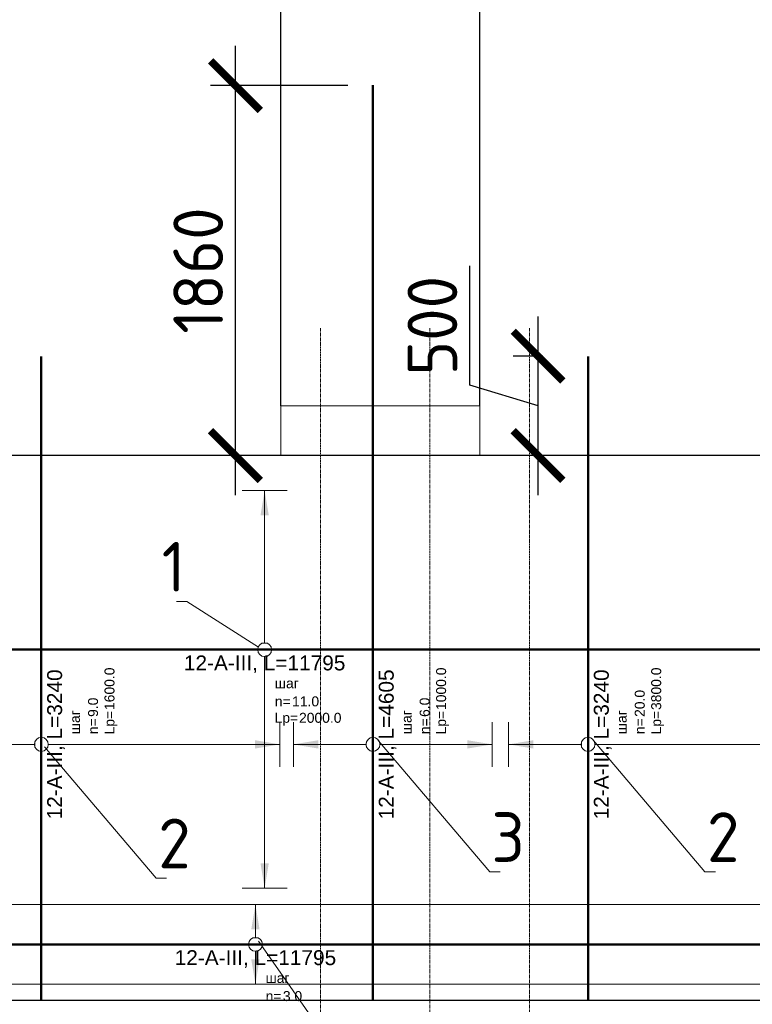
# Model space of a CAD drawing. Header units: millimetres. Extents: x 376598 to 1249954, y -318491 to -22134.
# Tile 220 of 256: x 596913 to 600598, y -31759 to -26808. Entities that reach past the tile are written whole.
import ezdxf
from ezdxf import colors
from ezdxf.entities.mleader import LeaderData, LeaderLine
from ezdxf.enums import TextEntityAlignment as Align
from ezdxf.math import Vec2, Vec3

# ---------------------------------------------------------------- set-up
doc = ezdxf.new("R2010")
doc.units = ezdxf.units.MM
doc.set_wipeout_variables(frame=1)
for name, pattern in [('______5', [1100, 800, -100, 100, -100]), ('________', [0]), ('осевая', [50.8, 31.75, -6.35, 6.35, -6.35])]:
    doc.linetypes.add(name, pattern=pattern)
for name, color, linetype, lineweight in [('Standard', 7, 'Continuous', 25), ('АрмСтер', 2, 'Continuous', 50), ('Оси', 40, '______5', 18), ('подоснова', 151, 'Continuous', 5), ('РАЗМЕРЫ', 1, 'Continuous', 9)]:
    doc.layers.add(name, color=color, linetype=linetype, lineweight=lineweight)
doc.layers.add('АрмСтер_атрибуты', color=2, linetype='Continuous', lineweight=0, plot=False)
doc.styles.add('GOST-2.304_Type-B', font='GOST_Common.ttf')
doc.styles.get("Standard").update_dxf_attribs({"font": 'arial.ttf'})
doc.styles.add('Аннотативный', font='arial.ttf')
doc.dimstyles.new('СПДС', dxfattribs={"dimscale": 100, "dimtxt": 2.5, "dimasz": 2.5, "dimexe": 1.25, "dimexo": 0, "dimtad": 1, "dimdec": 0, "dimtxsty": 'GOST-2.304_Type-B', "dimblk": 'ARCHTICK', "dimcen": 2.5, "dimdle": 2, "dimadec": 0, "dimazin": 2, "dimtfac": 0.75, "dimtdec": 0, "dimtmove": 1, "dimatfit": 3, "dimfxl": 1, "dimtolj": 1, "dimarcsym": 1})

# ---------------------------------------------------------------- blocks, each defined once
blk = doc.blocks.new('*U148')
at = {"layer": 'РАЗМЕРЫ'}
for p, q in [((112.5, 200), (-112.5, 200)), ((112.5, -200), (-112.5, -200))]:
    blk.add_line(p, q, dxfattribs=at)
at = {"layer": 'РАЗМЕРЫ', "ltscale": 15}
blk.add_line((0, -200), (0, 200), dxfattribs=at)
at = {"layer": 'РАЗМЕРЫ'}
for points in [[(0, 200), (20.9, 74.8), (-20.9, 74.8)], [(0, -200), (20.9, -74.8), (-20.9, -74.8)]]:
    blk.add_solid(points, dxfattribs=at)
at = {"layer": 'АрмСтер_атрибуты', "color": 215, "ltscale": 15, "style": 'Аннотативный'}
for s, p in [('шаг', (51.4, -194.2)), ('n=', (51.4, -285.1))]:
    blk.add_text(s, height=50, dxfattribs=at).set_placement(p)
at = {"layer": 'АрмСтер_атрибуты', "flags": 9}
for tag, p in [('МАССА', (3805.8, 4789.5)), ('ОБОЗНАЧЕНИЕ', (3805.8, 4675.6))]:
    blk.add_attdef(tag, p, '', height=75, dxfattribs=at)
at = {"layer": 'АрмСтер_атрибуты', "style": 'Аннотативный', "flags": 8}
blk.add_attdef('ПОЗ', (110, 29.6), '', height=75, dxfattribs=at)
at = {"layer": 'АрмСтер_атрибуты', "color": 215, "style": 'Аннотативный'}
for tag, p, flags in [('ШАГ', (190.9, -194.2), 10), ('КОЛ', (138, -285.1), 8), ('ШИРИНА', (172.9, -367.8), 8)]:
    blk.add_attdef(tag, p, '', height=50, dxfattribs=dict(at, flags=flags))
at = {"linetype": 'Continuous', "lineweight": 0}
blk.add_wipeout([(35, 0), (28.3, 20.6), (10.8, 33.3), (-10.8, 33.3), (-28.3, 20.6), (-35, 0), (-28.3, -20.6), (-10.8, -33.3), (10.8, -33.3), (28.3, -20.6)], dxfattribs=at)
at = {"color": 0, "linetype": 'ByBlock', "lineweight": -2, "ltscale": 100}
blk.add_line((-6683.2, 0), (5111.8, 0), dxfattribs=at)
at = {"layer": 'РАЗМЕРЫ'}
blk.add_circle((0, 0), 35, dxfattribs=at)
at = {"layer": 'АрмСтер_атрибуты', "style": 'Аннотативный', "flags": 8}
blk.add_attdef('НАИМЕНОВАНИЕ', text='', height=75, dxfattribs=at).set_placement((0, -29.3), align=Align.TOP_CENTER)
blk = doc.blocks.new('_None')
blk = doc.blocks.new('*U706')
at = {"layer": 'РАЗМЕРЫ'}
for p, q in [((112.5, 400), (-112.5, 400)), ((112.5, -600), (-112.5, -600))]:
    blk.add_line(p, q, dxfattribs=at)
at = {"layer": 'РАЗМЕРЫ', "ltscale": 15}
blk.add_line((0, -600), (0, 400), dxfattribs=at)
at = {"layer": 'РАЗМЕРЫ'}
for points in [[(0, 400), (20.9, 274.8), (-20.9, 274.8)], [(0, -600), (20.9, -474.8), (-20.9, -474.8)]]:
    blk.add_solid(points, dxfattribs=at)
at = {"layer": 'АрмСтер_атрибуты', "color": 215, "ltscale": 15, "style": 'Аннотативный'}
for s, p in [('шаг', (51.4, -194.2)), ('n=', (51.4, -285.1)), ('Lр=', (50.2, -367.8))]:
    blk.add_text(s, height=50, dxfattribs=at).set_placement(p)
at = {"layer": 'АрмСтер_атрибуты', "style": 'Аннотативный', "flags": 8}
blk.add_attdef('ПОЗ', (110, 29.6), '', height=75, dxfattribs=at)
at = {"layer": 'АрмСтер_атрибуты', "color": 215, "style": 'Аннотативный'}
for tag, p, flags in [('ШАГ', (190.9, -194.2), 10), ('КОЛ', (138, -285.1), 8), ('ШИРИНА', (172.9, -367.8), 8)]:
    blk.add_attdef(tag, p, '', height=50, dxfattribs=dict(at, flags=flags))
at = {"layer": 'АрмСтер_атрибуты', "flags": 9}
for tag, p in [('МАССА', (-2096, -810.5)), ('ОБОЗНАЧЕНИЕ', (-2096, -924.4))]:
    blk.add_attdef(tag, p, '', height=75, dxfattribs=at)
at = {"linetype": 'Continuous', "lineweight": 0}
blk.add_wipeout([(35, 0), (28.3, 20.6), (10.8, 33.3), (-10.8, 33.3), (-28.3, 20.6), (-35, 0), (-28.3, -20.6), (-10.8, -33.3), (10.8, -33.3), (28.3, -20.6)], dxfattribs=at)
at = {"color": 0, "linetype": 'ByBlock', "lineweight": -2, "ltscale": 100}
blk.add_line((-1290, 0), (3315, 0), dxfattribs=at)
at = {"layer": 'РАЗМЕРЫ'}
blk.add_circle((0, 0), 35, dxfattribs=at)
at = {"layer": 'АрмСтер_атрибуты', "style": 'Аннотативный', "flags": 8}
blk.add_attdef('НАИМЕНОВАНИЕ', text='', height=75, dxfattribs=at).set_placement((0, -29.3), align=Align.TOP_CENTER)
blk = doc.blocks.new('*U700')
at = {"layer": 'РАЗМЕРЫ'}
for p, q in [((112.5, 400), (-112.5, 400)), ((112.5, -1200), (-112.5, -1200))]:
    blk.add_line(p, q, dxfattribs=at)
at = {"layer": 'РАЗМЕРЫ', "ltscale": 15}
blk.add_line((0, -1200), (0, 400), dxfattribs=at)
at = {"layer": 'РАЗМЕРЫ'}
for points in [[(0, 400), (20.9, 274.8), (-20.9, 274.8)], [(0, -1200), (20.9, -1074.8), (-20.9, -1074.8)]]:
    blk.add_solid(points, dxfattribs=at)
at = {"layer": 'АрмСтер_атрибуты', "color": 215, "ltscale": 15, "style": 'Аннотативный'}
for s, p in [('шаг', (51.4, -194.2)), ('n=', (51.4, -285.1)), ('Lр=', (50.2, -367.8))]:
    blk.add_text(s, height=50, dxfattribs=at).set_placement(p)
at = {"layer": 'АрмСтер_атрибуты', "style": 'Аннотативный', "flags": 8}
blk.add_attdef('ПОЗ', (110, 29.6), '', height=75, dxfattribs=at)
at = {"layer": 'АрмСтер_атрибуты', "color": 215, "style": 'Аннотативный'}
for tag, p, flags in [('ШАГ', (190.9, -194.2), 10), ('КОЛ', (138, -285.1), 8), ('ШИРИНА', (172.9, -367.8), 8)]:
    blk.add_attdef(tag, p, '', height=50, dxfattribs=dict(at, flags=flags))
at = {"layer": 'АрмСтер_атрибуты', "flags": 9}
for tag, p in [('МАССА', (-2096, -410.5)), ('ОБОЗНАЧЕНИЕ', (-2096, -524.4))]:
    blk.add_attdef(tag, p, '', height=75, dxfattribs=at)
at = {"linetype": 'Continuous', "lineweight": 0}
blk.add_wipeout([(35, 0), (28.3, 20.6), (10.8, 33.3), (-10.8, 33.3), (-28.3, 20.6), (-35, 0), (-28.3, -20.6), (-10.8, -33.3), (10.8, -33.3), (28.3, -20.6)], dxfattribs=at)
at = {"color": 0, "linetype": 'ByBlock', "lineweight": -2, "ltscale": 100}
blk.add_line((-1290, 0), (1950, 0), dxfattribs=at)
at = {"layer": 'РАЗМЕРЫ'}
blk.add_circle((0, 0), 35, dxfattribs=at)
at = {"layer": 'АрмСтер_атрибуты', "style": 'Аннотативный', "flags": 8}
blk.add_attdef('НАИМЕНОВАНИЕ', text='', height=75, dxfattribs=at).set_placement((0, -29.3), align=Align.TOP_CENTER)
blk = doc.blocks.new('*U702')
at = {"layer": 'РАЗМЕРЫ'}
blk.add_line((112.5, 400), (-112.5, 400), dxfattribs=at)
at = {"layer": 'РАЗМЕРЫ', "ltscale": 15}
blk.add_line((0, -3400), (0, 400), dxfattribs=at)
at = {"layer": 'РАЗМЕРЫ'}
blk.add_solid([(0, 400), (20.9, 274.8), (-20.9, 274.8)], dxfattribs=at)
at = {"layer": 'АрмСтер_атрибуты', "color": 215, "ltscale": 15, "style": 'Аннотативный'}
for s, p in [('шаг', (51.4, -194.2)), ('n=', (51.4, -285.1)), ('Lр=', (50.2, -367.8))]:
    blk.add_text(s, height=50, dxfattribs=at).set_placement(p)
at = {"layer": 'АрмСтер_атрибуты', "style": 'Аннотативный', "flags": 8}
blk.add_attdef('ПОЗ', (110, 29.6), '', height=75, dxfattribs=at)
at = {"layer": 'АрмСтер_атрибуты', "color": 215, "style": 'Аннотативный'}
for tag, p, flags in [('ШАГ', (190.9, -194.2), 10), ('КОЛ', (138, -285.1), 8), ('ШИРИНА', (172.9, -367.8), 8)]:
    blk.add_attdef(tag, p, '', height=50, dxfattribs=dict(at, flags=flags))
at = {"layer": 'АрмСтер_атрибуты', "flags": 9}
for tag, p in [('МАССА', (-2096, -410.5)), ('ОБОЗНАЧЕНИЕ', (-2096, -524.4))]:
    blk.add_attdef(tag, p, '', height=75, dxfattribs=at)
at = {"linetype": 'Continuous', "lineweight": 0}
blk.add_wipeout([(35, 0), (28.3, 20.6), (10.8, 33.3), (-10.8, 33.3), (-28.3, 20.6), (-35, 0), (-28.3, -20.6), (-10.8, -33.3), (10.8, -33.3), (28.3, -20.6)], dxfattribs=at)
at = {"color": 0, "linetype": 'ByBlock', "lineweight": -2, "ltscale": 100}
blk.add_line((-1290, 0), (1950, 0), dxfattribs=at)
at = {"layer": 'РАЗМЕРЫ'}
blk.add_circle((0, 0), 35, dxfattribs=at)
at = {"layer": 'АрмСтер_атрибуты', "style": 'Аннотативный', "flags": 8}
blk.add_attdef('НАИМЕНОВАНИЕ', text='', height=75, dxfattribs=at).set_placement((0, -29.3), align=Align.TOP_CENTER)
blk = doc.blocks.new('_ArchTick')
at = {"color": 0, "linetype": 'ByBlock', "const_width": 0.15}
blk.add_lwpolyline([(-0.5, -0.5), (0.5, 0.5)], dxfattribs=at)
blk = doc.blocks.new('*D2047')
at = {"layer": 'DEFPOINTS', "color": 0, "lineweight": 0, "transparency": 16777216}
for p in [(599520.5, -28499.5), (599544.9, -28499.5), (599544.9, -28999.5)]:
    blk.add_point(p, dxfattribs=at)
at = {"layer": 'РАЗМЕРЫ', "color": 0, "lineweight": -2, "transparency": 16777216}
for p, q in [((599176.7, -28646.3), (599176.7, -28046.3)), ((599520.5, -29199.5), (599520.5, -28299.5)), ((599544.9, -28499.5), (599395.5, -28499.5)), ((599520.5, -28749.5), (599176.7, -28646.3)), ((599544.9, -28999.5), (599395.5, -28999.5))]:
    blk.add_line(p, q, dxfattribs=at)
at = {"layer": 'РАЗМЕРЫ', "color": 0, "lineweight": -2, "transparency": 16777216, "xscale": 250, "yscale": 250, "zscale": 250}
for p, rotation in [((599520.5, -28499.5), 90), ((599520.5, -28999.5), 270)]:
    blk.add_blockref('_ArchTick', p, dxfattribs=dict(at, rotation=rotation))
at = {"layer": 'РАЗМЕРЫ', "color": 0, "lineweight": 0, "transparency": 16777216, "insert": (598989.2, -28346.3), "char_height": 250, "attachment_point": 5, "rotation": 90, "style": 'GOST-2.304_Type-B'}
blk.add_mtext('\\A1;500', dxfattribs=at)
blk = doc.blocks.new('*D2082')
at = {"layer": 'DEFPOINTS', "color": 0, "lineweight": 0, "transparency": 16777216}
for p in [(597998.5, -27139.4), (598564.1, -27139.4), (598564.1, -28999.5)]:
    blk.add_point(p, dxfattribs=at)
at = {"layer": 'РАЗМЕРЫ', "color": 0, "lineweight": -2, "transparency": 16777216}
for p, q in [((597998.5, -29199.5), (597998.5, -26939.4)), ((598564.1, -27139.4), (597873.5, -27139.4)), ((598564.1, -28999.5), (597873.5, -28999.5))]:
    blk.add_line(p, q, dxfattribs=at)
at = {"layer": 'РАЗМЕРЫ', "color": 0, "lineweight": -2, "transparency": 16777216, "xscale": 250, "yscale": 250, "zscale": 250}
for p, rotation in [((597998.5, -27139.4), 90), ((597998.5, -28999.5), 270)]:
    blk.add_blockref('_ArchTick', p, dxfattribs=dict(at, rotation=rotation))
at = {"layer": 'РАЗМЕРЫ', "color": 0, "lineweight": 0, "transparency": 16777216, "insert": (597811, -28069.4), "char_height": 250, "attachment_point": 5, "rotation": 90, "style": 'GOST-2.304_Type-B'}
blk.add_mtext('\\A1;1860', dxfattribs=at)
blk = doc.blocks.new('*U748')
at = {"layer": 'РАЗМЕРЫ'}
for p, q in [((112.5, 800), (-112.5, 800)), ((112.5, -1200), (-112.5, -1200))]:
    blk.add_line(p, q, dxfattribs=at)
at = {"layer": 'РАЗМЕРЫ', "ltscale": 15}
blk.add_line((0, -1200), (0, 800), dxfattribs=at)
at = {"layer": 'РАЗМЕРЫ'}
for points in [[(0, 800), (20.9, 674.8), (-20.9, 674.8)], [(0, -1200), (20.9, -1074.8), (-20.9, -1074.8)]]:
    blk.add_solid(points, dxfattribs=at)
at = {"layer": 'АрмСтер_атрибуты', "color": 215, "ltscale": 15, "style": 'Аннотативный'}
for s, p in [('шаг', (51.4, -194.2)), ('n=', (51.4, -285.1)), ('Lр=', (50.2, -367.8))]:
    blk.add_text(s, height=50, dxfattribs=at).set_placement(p)
at = {"layer": 'АрмСтер_атрибуты', "flags": 9}
for tag, p in [('МАССА', (3805.8, 3789.5)), ('ОБОЗНАЧЕНИЕ', (3805.8, 3675.6))]:
    blk.add_attdef(tag, p, '', height=75, dxfattribs=at)
at = {"layer": 'АрмСтер_атрибуты', "style": 'Аннотативный', "flags": 8}
blk.add_attdef('ПОЗ', (110, 29.6), '', height=75, dxfattribs=at)
at = {"layer": 'АрмСтер_атрибуты', "color": 215, "style": 'Аннотативный'}
for tag, p, flags in [('ШАГ', (190.9, -194.2), 10), ('КОЛ', (138, -285.1), 8), ('ШИРИНА', (172.9, -367.8), 8)]:
    blk.add_attdef(tag, p, '', height=50, dxfattribs=dict(at, flags=flags))
at = {"linetype": 'Continuous', "lineweight": 0}
blk.add_wipeout([(35, 0), (28.3, 20.6), (10.8, 33.3), (-10.8, 33.3), (-28.3, 20.6), (-35, 0), (-28.3, -20.6), (-10.8, -33.3), (10.8, -33.3), (28.3, -20.6)], dxfattribs=at)
at = {"color": 0, "linetype": 'ByBlock', "lineweight": -2, "ltscale": 100}
blk.add_line((-6683.2, 0), (5111.8, 0), dxfattribs=at)
at = {"layer": 'РАЗМЕРЫ'}
blk.add_circle((0, 0), 35, dxfattribs=at)
at = {"layer": 'АрмСтер_атрибуты', "style": 'Аннотативный', "flags": 8}
blk.add_attdef('НАИМЕНОВАНИЕ', text='', height=75, dxfattribs=at).set_placement((0, -29.3), align=Align.TOP_CENTER)
blk = doc.blocks.new('*D2629')
at = {"layer": 'DEFPOINTS', "color": 0, "lineweight": 0, "transparency": 16777216}
for p in [(598226.9, -26520.4), (596476.9, -28749.5), (598226.9, -28749.5)]:
    blk.add_point(p, dxfattribs=at)
at = {"layer": 'РАЗМЕРЫ', "color": 0, "lineweight": -2, "transparency": 16777216}
for p, q in [((596476.9, -28749.5), (596476.9, -26395.4)), ((598226.9, -28749.5), (598226.9, -26395.4)), ((596276.9, -26520.4), (598426.9, -26520.4))]:
    blk.add_line(p, q, dxfattribs=at)
at = {"layer": 'РАЗМЕРЫ', "color": 0, "lineweight": -2, "transparency": 16777216, "xscale": 250, "yscale": 250, "zscale": 250, "rotation": 180}
blk.add_blockref('_ArchTick', (596476.9, -26520.4), dxfattribs=at)
at = {"layer": 'РАЗМЕРЫ', "color": 0, "lineweight": -2, "transparency": 16777216, "xscale": 250, "yscale": 250, "zscale": 250}
blk.add_blockref('_ArchTick', (598226.9, -26520.4), dxfattribs=at)
at = {"layer": 'РАЗМЕРЫ', "color": 0, "lineweight": 0, "transparency": 16777216, "insert": (597351.9, -26332.9), "char_height": 250, "attachment_point": 5, "style": 'GOST-2.304_Type-B'}
blk.add_mtext('\\A1;1750', dxfattribs=at)
blk = doc.blocks.new('*D2630')
at = {"layer": 'DEFPOINTS', "color": 0, "lineweight": 0, "transparency": 16777216}
for p in [(599226.9, -26520.4), (598226.9, -28749.5), (599226.9, -28749.5)]:
    blk.add_point(p, dxfattribs=at)
at = {"layer": 'РАЗМЕРЫ', "color": 0, "lineweight": -2, "transparency": 16777216}
for p, q in [((598226.9, -28749.5), (598226.9, -26395.4)), ((599226.9, -28749.5), (599226.9, -26395.4)), ((598026.9, -26520.4), (599426.9, -26520.4))]:
    blk.add_line(p, q, dxfattribs=at)
at = {"layer": 'РАЗМЕРЫ', "color": 0, "lineweight": -2, "transparency": 16777216, "xscale": 250, "yscale": 250, "zscale": 250, "rotation": 180}
blk.add_blockref('_ArchTick', (598226.9, -26520.4), dxfattribs=at)
at = {"layer": 'РАЗМЕРЫ', "color": 0, "lineweight": -2, "transparency": 16777216, "xscale": 250, "yscale": 250, "zscale": 250}
blk.add_blockref('_ArchTick', (599226.9, -26520.4), dxfattribs=at)
at = {"layer": 'РАЗМЕРЫ', "color": 0, "lineweight": 0, "transparency": 16777216, "insert": (598726.9, -26332.9), "char_height": 250, "attachment_point": 5, "style": 'GOST-2.304_Type-B'}
blk.add_mtext('\\A1;1000', dxfattribs=at)
blk = doc.blocks.new('*D2631')
at = {"layer": 'DEFPOINTS', "color": 0, "lineweight": 0, "transparency": 16777216}
for p in [(603226.9, -26520.4), (599226.9, -28749.5), (603226.9, -28999.5)]:
    blk.add_point(p, dxfattribs=at)
at = {"layer": 'РАЗМЕРЫ', "color": 0, "lineweight": -2, "transparency": 16777216}
for p, q in [((599226.9, -28749.5), (599226.9, -26395.4)), ((603226.9, -28999.5), (603226.9, -26395.4)), ((599026.9, -26520.4), (603426.9, -26520.4))]:
    blk.add_line(p, q, dxfattribs=at)
at = {"layer": 'РАЗМЕРЫ', "color": 0, "lineweight": -2, "transparency": 16777216, "xscale": 250, "yscale": 250, "zscale": 250, "rotation": 180}
blk.add_blockref('_ArchTick', (599226.9, -26520.4), dxfattribs=at)
at = {"layer": 'РАЗМЕРЫ', "color": 0, "lineweight": -2, "transparency": 16777216, "xscale": 250, "yscale": 250, "zscale": 250}
blk.add_blockref('_ArchTick', (603226.9, -26520.4), dxfattribs=at)
at = {"layer": 'РАЗМЕРЫ', "color": 0, "lineweight": 0, "transparency": 16777216, "insert": (601226.9, -26332.9), "char_height": 250, "attachment_point": 5, "style": 'GOST-2.304_Type-B'}
blk.add_mtext('\\A1;4000', dxfattribs=at)

msp = doc.modelspace()

# ---------------------------------------------------------------- linework, layer by layer
at = {"color": 7, "linetype": 'Continuous', "lineweight": 25, "transparency": 33554687}
for q in [(580280.2, -31739.5), (591826.9, -31739.5)]:
    msp.add_line((603326.9, -31739.5), q, dxfattribs=at)
at = {"color": 9, "lineweight": 0, "true_color": 0xc7c8ca}
msp.add_lwpolyline([(599226.9, -28749.5), (599226.9, -28999.5), (598226.9, -28999.5), (598226.9, -28749.5)], close=True, dxfattribs=at)
at = {"layer": 'Standard', "color": 7, "linetype": '________', "lineweight": 25, "transparency": 33554687}
msp.add_line((603226.9, -28999.5), (593076.9, -28999.5), dxfattribs=at)
at = {"layer": 'Оси', "color": 16, "linetype": 'осевая', "lineweight": 0, "ltscale": 0.5, "transparency": 33554687}
for p, q in [((598976.9, -28358.9), (598976.9, -33507.1)), ((599476.9, -28358.9), (599476.9, -34183.6))]:
    msp.add_line(p, q, dxfattribs=at)

# ---------------------------------------------------------------- next in the draw order: block references
at = {"layer": 'АрмСтер', "ltscale": 15}
ref = msp.add_blockref('*U148', (598098.8, -31457.4), dxfattribs=at)
ref.add_attrib('НАИМЕНОВАНИЕ', '12-A-III, L=11795', dxfattribs={"layer": 'АрмСтер_атрибуты', "height": 75, "style": 'Аннотативный', "flags": 8}).set_placement((598098.8, -31486.8), align=Align.TOP_CENTER)
ref.add_attrib('КОЛ', '3.0', (598236.9, -31742.6), dxfattribs={"layer": 'АрмСтер_атрибуты', "color": 215, "height": 50, "style": 'Аннотативный', "flags": 8})

# ---------------------------------------------------------------- next in the draw order: linework, layer by layer
at = {"layer": 'Оси', "color": 16, "linetype": 'осевая', "lineweight": 0, "ltscale": 0.5, "transparency": 33554687}
msp.add_line((598426.9, -28358.9), (598426.9, -34183.6), dxfattribs=at)

# ---------------------------------------------------------------- next in the draw order: leaders
at = {"layer": 'подоснова'}
ml = msp.add_multileader_mtext('Standard', dxfattribs=at)
ml.set_content('6 шаг 100', color=256, style='GOST-2.304_Type-B')
ml.set_leader_properties(color=256, linetype='ByLayer', lineweight=15)
ml.set_arrow_properties(name='NONE')
ml.build(insert=Vec2(0, 0))
ml.multileader.update_dxf_attribs({"text_left_attachment_type": 6, "text_right_attachment_type": 6, "dogleg_length": 10, "arrow_head_size": 18})
ctx = ml.context
ctx.base_point, ctx.char_height, ctx.arrow_head_size, ctx.landing_gap_size, ctx.plane_origin = Vec3(598651.4, -32193.6, 720), 250, 18, 20, Vec3(597594, -29570.1, 720)
ctx.left_attachment, ctx.right_attachment, ctx.text_align_type = 6, 6, 1
notes = []
notes.append((ctx, [(0, (1, 1, 0), (598641.4, -32193.6, 720), (1, 0), 10, [(0, [(598115, -31441.3, 720)], 0, [])])]))
ctx.mtext.insert, ctx.mtext.width, ctx.mtext.alignment, ctx.mtext.flow_direction = Vec3(599357, -31893.6, 720), 22.898, 2, 5
for ctx, leaders in notes:
    for number, flags, end, landing, length, lines in leaders:
        leader = LeaderData()
        leader.index, (leader.has_last_leader_line, leader.has_dogleg_vector, leader.attachment_direction) = number, flags
        leader.last_leader_point, leader.dogleg_vector, leader.dogleg_length = Vec3(end), Vec3(landing), length
        for number, points, colour, breaks in lines:
            line = LeaderLine()
            line.index, line.vertices, line.color, line.breaks = number, Vec3.list(points), colors.encode_raw_color(colour), breaks
            leader.lines.append(line)
        ctx.leaders.append(leader)

# ---------------------------------------------------------------- next in the draw order: block references
at = {"layer": 'АрмСтер', "ltscale": 15}
ref = msp.add_blockref('*U706', (598690, -30451.9, -360), dxfattribs=dict(at, rotation=90))
ref.add_attrib('НАИМЕНОВАНИЕ', '12-A-III, L=4605', dxfattribs={"layer": 'АрмСтер_атрибуты', "height": 75, "rotation": 90, "style": 'Аннотативный', "flags": 8}).set_placement((598719.3, -30451.9, -360), align=Align.TOP_CENTER)
ref.add_attrib('КОЛ', '6.0', (598975.1, -30313.8, -360), dxfattribs={"layer": 'АрмСтер_атрибуты', "color": 215, "height": 50, "rotation": 90, "style": 'Аннотативный', "flags": 8})
ref.add_attrib('ШИРИНА', '1000.0', (599057.8, -30279, -360), dxfattribs={"layer": 'АрмСтер_атрибуты', "color": 215, "height": 50, "rotation": 90, "style": 'Аннотативный', "flags": 8})
ref = msp.add_blockref('*U700', (597021.9, -30451.9, -360), dxfattribs=dict(at, rotation=90))
ref.add_attrib('НАИМЕНОВАНИЕ', '12-A-III, L=3240', dxfattribs={"layer": 'АрмСтер_атрибуты', "height": 75, "rotation": 90, "style": 'Аннотативный', "flags": 8}).set_placement((597051.2, -30451.9, -360), align=Align.TOP_CENTER)
ref.add_attrib('КОЛ', '9.0', (597307, -30313.8, -360), dxfattribs={"layer": 'АрмСтер_атрибуты', "color": 215, "height": 50, "rotation": 90, "style": 'Аннотативный', "flags": 8})
ref.add_attrib('ШИРИНА', '1600.0', (597389.7, -30279, -360), dxfattribs={"layer": 'АрмСтер_атрибуты', "color": 215, "height": 50, "rotation": 90, "style": 'Аннотативный', "flags": 8})
ref = msp.add_blockref('*U702', (599771.9, -30451.9, -360), dxfattribs=dict(at, rotation=90))
ref.add_attrib('НАИМЕНОВАНИЕ', '12-A-III, L=3240', dxfattribs={"layer": 'АрмСтер_атрибуты', "height": 75, "rotation": 90, "style": 'Аннотативный', "flags": 8}).set_placement((599801.2, -30451.9, -360), align=Align.TOP_CENTER)
ref.add_attrib('КОЛ', '20.0', (600057, -30313.8, -360), dxfattribs={"layer": 'АрмСтер_атрибуты', "color": 215, "height": 50, "rotation": 90, "style": 'Аннотативный', "flags": 8})
ref.add_attrib('ШИРИНА', '3800.0', (600139.7, -30279, -360), dxfattribs={"layer": 'АрмСтер_атрибуты', "color": 215, "height": 50, "rotation": 90, "style": 'Аннотативный', "flags": 8})

# ---------------------------------------------------------------- next in the draw order: linework, layer by layer
at = {"layer": 'РАЗМЕРЫ', "color": 4}
msp.add_lwpolyline([(591415.7, -31257.4), (603210.7, -31257.4), (603210.7, -31657.4), (591415.7, -31657.4)], close=True, dxfattribs=at)

# ---------------------------------------------------------------- next in the draw order: dimensions: what is measured, and where the dimension line sits
at = {"layer": 'РАЗМЕРЫ', "color": 4, "lineweight": 0}
for base, p1, p2, picture, middle in [((598226.9, -26520.4), (596476.9, -28749.5), (598226.9, -28749.5), '*D2629', (597351.9, -26332.9)), ((599226.9, -26520.4), (598226.9, -28749.5), (599226.9, -28749.5), '*D2630', (598726.9, -26332.9)), ((603226.9, -26520.4), (599226.9, -28749.5), (603226.9, -28999.5), '*D2631', (601226.9, -26332.9))]:
    dim = msp.add_linear_dim(base=base, p1=p1, p2=p2, dimstyle='СПДС', dxfattribs=at)
    dim.commit()
    dim.dimension.update_dxf_attribs({"geometry": picture, "text_midpoint": middle})
at = {"layer": 'РАЗМЕРЫ', "color": 1, "lineweight": 0}
for base, p1, p2, picture, middle in [((597998.5, -27139.4, -360), (598564.1, -28999.5, -360), (598564.1, -27139.4, -360), '*D2082', (597811, -28069.4, -360)), ((599520.5, -28499.5), (599544.9, -28999.5), (599544.9, -28499.5), '*D2047', (598989.2, -28583.8))]:
    dim = msp.add_linear_dim(base=base, p1=p1, p2=p2, angle=90, dimstyle='СПДС', dxfattribs=at)
    dim.commit()
    dim.dimension.update_dxf_attribs({"geometry": picture, "text_midpoint": middle})

# ---------------------------------------------------------------- next in the draw order: leaders
at = {"layer": 'подоснова'}
ml = msp.add_multileader_mtext('Standard', dxfattribs=at)
ml.set_content('3', color=256, style='GOST-2.304_Type-B')
ml.set_leader_properties(color=256, linetype='ByLayer', lineweight=15)
ml.set_arrow_properties(name='NONE')
ml.build(insert=Vec2(0, 0))
ml.multileader.update_dxf_attribs({"text_left_attachment_type": 6, "text_right_attachment_type": 6, "dogleg_length": 10, "arrow_head_size": 18})
ctx = ml.context
ctx.base_point, ctx.char_height, ctx.arrow_head_size, ctx.landing_gap_size, ctx.plane_origin = Vec3(599287.3, -31093.4, -360), 250, 18, 20, Vec3(598292.8, -29330.3, -360)
ctx.left_attachment, ctx.right_attachment, ctx.text_align_type = 6, 6, 1
notes = []
notes.append((ctx, [(0, (1, 1, 0), (599277.3, -31093.4, -360), (1, 0), 10, [(0, [(598716.9, -30432.3, -360)], 0, [])])]))
ctx.mtext.insert, ctx.mtext.width, ctx.mtext.alignment, ctx.mtext.flow_direction = Vec3(599369.8, -30793.4, -360), 22.898, 2, 5
ml = msp.add_multileader_mtext('Standard', dxfattribs=at)
ml.set_content('2', color=256, style='GOST-2.304_Type-B')
ml.set_leader_properties(color=256, linetype='ByLayer', lineweight=15)
ml.set_arrow_properties(name='NONE')
ml.build(insert=Vec2(0, 0))
ml.multileader.update_dxf_attribs({"text_left_attachment_type": 6, "text_right_attachment_type": 6, "dogleg_length": 10, "arrow_head_size": 18})
ctx = ml.context
ctx.base_point, ctx.char_height, ctx.arrow_head_size, ctx.landing_gap_size, ctx.plane_origin = Vec3(600369.2, -31093.4, -360), 250, 18, 20, Vec3(599374.6, -29330.3, -360)
ctx.left_attachment, ctx.right_attachment, ctx.text_align_type = 6, 6, 1
notes.append((ctx, [(0, (1, 1, 0), (600359.2, -31093.4, -360), (1, 0), 10, [(0, [(599798.8, -30432.3, -360)], 0, [])])]))
ctx.mtext.insert, ctx.mtext.width, ctx.mtext.alignment, ctx.mtext.flow_direction = Vec3(600451.7, -30793.4, -360), 22.898, 2, 5
ml = msp.add_multileader_mtext('Standard', dxfattribs=at)
ml.set_content('2', color=256, style='GOST-2.304_Type-B')
ml.set_leader_properties(color=256, linetype='ByLayer', lineweight=15)
ml.set_arrow_properties(name='NONE')
ml.build(insert=Vec2(0, 0))
ml.multileader.update_dxf_attribs({"text_left_attachment_type": 6, "text_right_attachment_type": 6, "dogleg_length": 10, "arrow_head_size": 18})
ctx = ml.context
ctx.base_point, ctx.char_height, ctx.arrow_head_size, ctx.landing_gap_size, ctx.plane_origin = Vec3(597608.9, -31125, -360), 250, 18, 20, Vec3(596614.4, -29361.9, -360)
ctx.left_attachment, ctx.right_attachment, ctx.text_align_type = 6, 6, 1
notes.append((ctx, [(0, (1, 1, 0), (597598.9, -31125, -360), (1, 0), 10, [(0, [(597038.5, -30464, -360)], 0, [])])]))
ctx.mtext.insert, ctx.mtext.width, ctx.mtext.alignment, ctx.mtext.flow_direction = Vec3(597691.4, -30825, -360), 22.898, 2, 5
for ctx, leaders in notes:
    for number, flags, end, landing, length, lines in leaders:
        leader = LeaderData()
        leader.index, (leader.has_last_leader_line, leader.has_dogleg_vector, leader.attachment_direction) = number, flags
        leader.last_leader_point, leader.dogleg_vector, leader.dogleg_length = Vec3(end), Vec3(landing), length
        for number, points, colour, breaks in lines:
            line = LeaderLine()
            line.index, line.vertices, line.color, line.breaks = number, Vec3.list(points), colors.encode_raw_color(colour), breaks
            leader.lines.append(line)
        ctx.leaders.append(leader)

# ---------------------------------------------------------------- next in the draw order: block references
at = {"layer": 'АрмСтер', "ltscale": 15}
ref = msp.add_blockref('*U748', (598145.2, -29975.4), dxfattribs=at)
ref.add_attrib('НАИМЕНОВАНИЕ', '12-A-III, L=11795', dxfattribs={"layer": 'АрмСтер_атрибуты', "height": 75, "style": 'Аннотативный', "flags": 8}).set_placement((598145.2, -30004.8), align=Align.TOP_CENTER)
ref.add_attrib('КОЛ', '11.0', (598283.3, -30260.6), dxfattribs={"layer": 'АрмСтер_атрибуты', "color": 215, "height": 50, "style": 'Аннотативный', "flags": 8})
ref.add_attrib('ШИРИНА', '2000.0', (598318.1, -30343.2), dxfattribs={"layer": 'АрмСтер_атрибуты', "color": 215, "height": 50, "style": 'Аннотативный', "flags": 8})

# ---------------------------------------------------------------- next in the draw order: leaders
at = {"layer": 'подоснова'}
ml = msp.add_multileader_mtext('Standard', dxfattribs=at)
ml.set_content('1', color=256, style='GOST-2.304_Type-B')
ml.set_leader_properties(color=256, linetype='ByLayer', lineweight=15)
ml.set_arrow_properties(name='NONE')
ml.build(insert=Vec2(0, 0))
ml.multileader.update_dxf_attribs({"text_left_attachment_type": 6, "text_right_attachment_type": 6, "dogleg_length": 10, "arrow_head_size": 18})
ctx = ml.context
ctx.base_point, ctx.char_height, ctx.arrow_head_size, ctx.landing_gap_size, ctx.plane_origin = Vec3(597629.6, -29733.7, 720), 250, 18, 20, Vec3(597594.1, -28092.2, 720)
ctx.left_attachment, ctx.right_attachment, ctx.text_align_type = 6, 6, 1
notes = []
notes.append((ctx, [(1, (1, 1, 0), (597754.6, -29733.7, 720), (-1, 0), 10, [(0, [(598115.1, -29963.3, 720)], 0, [])])]))
ctx.mtext.insert, ctx.mtext.width, ctx.mtext.alignment, ctx.mtext.flow_direction = Vec3(597687.1, -29433.7, 720), 22.898, 2, 5
for ctx, leaders in notes:
    for number, flags, end, landing, length, lines in leaders:
        leader = LeaderData()
        leader.index, (leader.has_last_leader_line, leader.has_dogleg_vector, leader.attachment_direction) = number, flags
        leader.last_leader_point, leader.dogleg_vector, leader.dogleg_length = Vec3(end), Vec3(landing), length
        for number, points, colour, breaks in lines:
            line = LeaderLine()
            line.index, line.vertices, line.color, line.breaks = number, Vec3.list(points), colors.encode_raw_color(colour), breaks
            leader.lines.append(line)
        ctx.leaders.append(leader)

doc.saveas('drawing.dxf')
